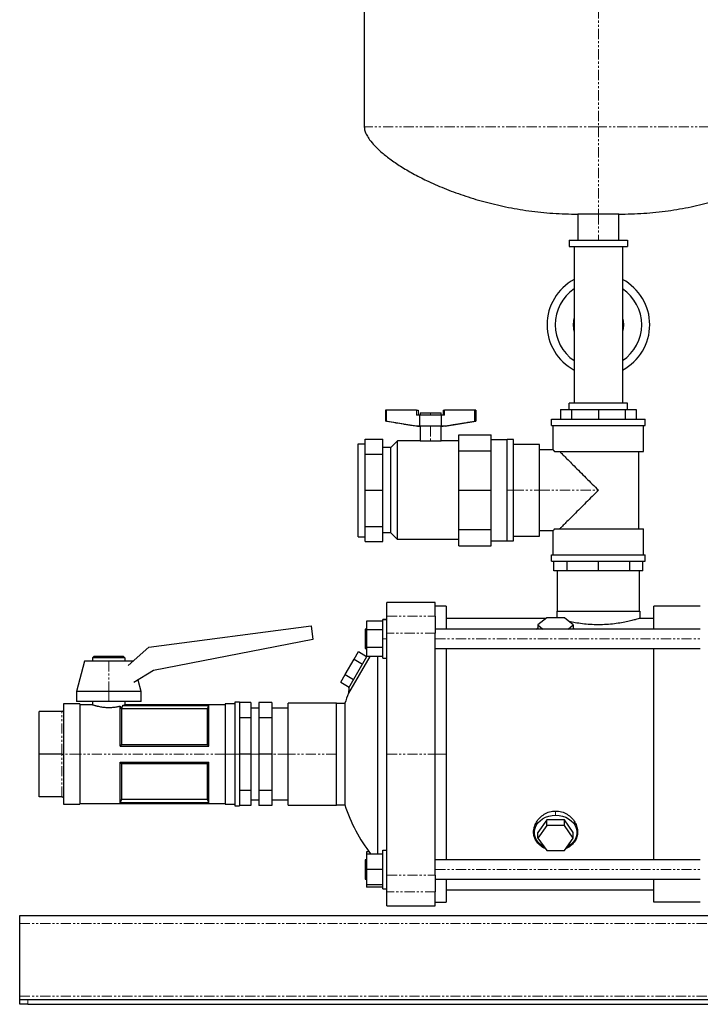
# Model space of a CAD drawing. Header units: millimetres. Extents: x 14 to 1289, y 13 to 929.
# Tile 1 of 4: x 14 to 435, y 13 to 623. Entities that reach past the tile are written whole.
import ezdxf

# ---------------------------------------------------------------- set-up
doc = ezdxf.new("R2010")
doc.units = ezdxf.units.MM
doc.linetypes.add('PHANTOM', pattern=[12.7, 6.35, -1.27, 1.27, -1.27, 1.27, -1.27])

msp = doc.modelspace()

# ---------------------------------------------------------------- linework, layer by layer
at = {"color": 7, "linetype": 'Continuous', "lineweight": 25}
for p, q in [((227.33, 858.22), (227.33, 556.23)), ((359.63, 502.08), (359.63, 486.08)), ((372.33, 502.08), (359.63, 502.08)), ((385.03, 502.08), (372.33, 502.08)), ((385.03, 486.08), (385.03, 502.08)), ((354.33, 486.08), (354.33, 482.08)), ((354.33, 486.08), (390.33, 486.08)), ((354.33, 482.08), (390.33, 482.08)), ((357.33, 482.08), (357.33, 433.58)), ((387.33, 482.08), (387.33, 433.58)), ((390.33, 486.08), (390.33, 482.08)), ((357.33, 433.58), (357.33, 385.08)), ((387.33, 433.58), (387.33, 385.08)), ((354.33, 381.08), (354.33, 385.08)), ((390.33, 385.08), (354.33, 385.08)), ((390.33, 381.08), (390.33, 385.08)), ((240.48, 380.66), (240.48, 373.83)), ((241.14, 380.66), (240.48, 380.66)), ((241.14, 373.83), (241.14, 380.66)), ((259.79, 380.66), (241.14, 380.66)), ((259.79, 380.66), (260.79, 380.66)), ((260.79, 380.66), (260.79, 377.66)), ((261.95, 379.06), (261.95, 377.66)), ((261.95, 379.06), (268.45, 379.06)), ((268.45, 379.06), (274.95, 379.06)), ((274.95, 377.66), (274.95, 379.06)), ((276.11, 380.66), (276.11, 377.66)), ((276.11, 380.66), (277.11, 380.66)), ((295.77, 380.66), (277.11, 380.66)), ((295.77, 373.83), (295.77, 380.66)), ((296.42, 380.66), (295.77, 380.66)), ((296.42, 380.66), (296.42, 373.83)), ((348.88, 381.08), (348.88, 375.08)), ((348.88, 381.08), (355.75, 381.08)), ((355.75, 381.08), (355.75, 375.08)), ((355.75, 381.08), (372.33, 381.08)), ((372.33, 381.08), (372.33, 375.08)), ((372.33, 381.08), (388.91, 381.08)), ((388.91, 381.08), (388.91, 375.08)), ((388.91, 381.08), (395.78, 381.08)), ((395.78, 381.08), (395.78, 375.08)), ((241.14, 373.83), (240.48, 373.83)), ((259.45, 370.66), (240.48, 373.83)), ((261.74, 377.66), (259.79, 377.66)), ((275.16, 377.66), (261.74, 377.66)), ((261.74, 370.66), (261.74, 377.66)), ((275.16, 370.66), (275.16, 377.66)), ((277.11, 377.66), (275.16, 377.66)), ((277.45, 370.66), (296.42, 373.83)), ((296.42, 373.83), (295.77, 373.83)), ((343.33, 371.08), (343.33, 375.08)), ((343.33, 375.08), (401.33, 375.08)), ((401.33, 371.08), (401.33, 375.08)), ((261.74, 370.66), (259.45, 370.66)), ((275.16, 370.66), (261.74, 370.66)), ((261.95, 370.66), (261.95, 361.63)), ((274.95, 361.63), (274.95, 370.66)), ((277.45, 370.66), (275.16, 370.66)), ((343.33, 371.08), (401.33, 371.08)), ((344.33, 356.08), (344.33, 371.08)), ((400.33, 355.08), (400.33, 371.08)), ((227.91, 362.77), (238.91, 362.77)), ((227.91, 353.49), (227.91, 362.77)), ((238.91, 353.49), (238.91, 362.77)), ((243.82, 357.48), (247.98, 361.63)), ((247.98, 300.53), (247.98, 361.63)), ((261.95, 361.63), (247.98, 361.63)), ((261.95, 361.63), (268.45, 361.63)), ((268.45, 361.63), (274.95, 361.63)), ((285.83, 361.63), (274.95, 361.63)), ((285.83, 365.46), (305.83, 365.46)), ((285.83, 355.39), (285.83, 365.46)), ((305.83, 355.39), (305.83, 365.46)), ((305.83, 362.46), (315.83, 362.46)), ((319.83, 362.46), (315.83, 362.46)), ((315.83, 331.08), (315.83, 362.46)), ((315.83, 299.7), (315.83, 362.46)), ((319.83, 331.08), (319.83, 362.46)), ((223.66, 359.88), (227.91, 359.88)), ((223.66, 302.29), (223.66, 359.88)), ((243.82, 357.48), (238.91, 357.48)), ((243.82, 304.68), (243.82, 357.48)), ((285.83, 331.08), (285.83, 355.39)), ((285.83, 355.39), (305.83, 355.39)), ((305.83, 331.08), (305.83, 355.39)), ((335.83, 359.46), (319.83, 359.46)), ((335.83, 331.08), (335.83, 359.46)), ((344.33, 356.08), (335.83, 356.08)), ((345.22, 355.08), (400.33, 355.08)), ((397.33, 307.08), (397.33, 355.08)), ((227.91, 353.49), (238.91, 353.49)), ((227.91, 331.08), (227.91, 353.49)), ((238.91, 331.08), (238.91, 353.49)), ((227.91, 331.08), (238.91, 331.08)), ((227.91, 308.67), (227.91, 331.08)), ((238.91, 308.67), (238.91, 331.08)), ((285.83, 331.08), (305.83, 331.08)), ((285.83, 306.77), (285.83, 331.08)), ((305.83, 306.77), (305.83, 331.08)), ((315.83, 299.7), (315.83, 331.08)), ((319.83, 299.7), (319.83, 331.08)), ((335.83, 302.7), (335.83, 331.08)), ((227.91, 308.67), (238.91, 308.67)), ((227.91, 299.39), (227.91, 308.67)), ((238.91, 299.39), (238.91, 308.67)), ((285.83, 306.77), (305.83, 306.77)), ((285.83, 296.7), (285.83, 306.77)), ((305.83, 296.7), (305.83, 306.77)), ((335.83, 306.08), (344.33, 306.08)), ((344.33, 291.08), (344.33, 306.08)), ((345.22, 307.08), (400.33, 307.08)), ((400.33, 291.08), (400.33, 307.08)), ((223.66, 302.29), (227.91, 302.29)), ((227.91, 299.39), (238.91, 299.39)), ((243.82, 304.68), (238.91, 304.68)), ((243.82, 304.68), (247.98, 300.53)), ((285.83, 300.53), (247.98, 300.53)), ((305.83, 299.7), (315.83, 299.7)), ((315.83, 299.7), (319.83, 299.7)), ((319.83, 302.7), (335.83, 302.7)), ((285.83, 296.7), (305.83, 296.7)), ((343.33, 287.08), (343.33, 291.08)), ((343.33, 291.08), (401.33, 291.08)), ((343.33, 287.08), (401.33, 287.08)), ((344.83, 281.08), (344.83, 287.08)), ((352.89, 281.08), (352.89, 287.08)), ((372.33, 281.08), (372.33, 287.08)), ((391.78, 281.08), (391.78, 287.08)), ((399.83, 281.08), (399.83, 287.08)), ((401.33, 287.08), (401.33, 291.08)), ((352.89, 281.08), (344.83, 281.08)), ((346.93, 256.08), (346.93, 281.08)), ((372.33, 281.08), (352.89, 281.08)), ((391.78, 281.08), (372.33, 281.08)), ((399.83, 281.08), (391.78, 281.08)), ((397.73, 256.08), (397.73, 281.08)), ((271.33, 261.58), (241.33, 261.58)), ((241.33, 252.96), (241.33, 261.58)), ((271.33, 252.96), (271.33, 261.58)), ((278.03, 259.33), (271.33, 259.33)), ((278.03, 259.33), (278.03, 245.08)), ((406.63, 245.08), (406.63, 259.33)), ((435.43, 259.33), (406.63, 259.33)), ((241.33, 251.08), (238.83, 251.08)), ((238.83, 239.08), (238.83, 251.08)), ((238.83, 251.08), (241.33, 251.08)), ((241.33, 242.51), (241.33, 252.96)), ((271.33, 252.96), (271.33, 242.51)), ((278.03, 251.73), (339.92, 251.73)), ((340.35, 252.08), (334.86, 247.62)), ((351.32, 252.08), (340.35, 252.08)), ((346.58, 256.08), (346.58, 252.08)), ((346.58, 256.08), (398.08, 256.08)), ((356.8, 247.62), (351.32, 252.08)), ((398.08, 256.08), (398.08, 251.73)), ((398.08, 251.73), (406.63, 251.73)), ((93.97, 233.77), (194.43, 247.1)), ((194.43, 247.1), (195.57, 238.52)), ((228.83, 245.08), (227.93, 245.08)), ((227.93, 245.08), (227.93, 239.08)), ((238.83, 250.05), (228.83, 250.05)), ((228.83, 250.05), (228.83, 244.57)), ((238.83, 244.57), (228.83, 244.57)), ((228.83, 244.57), (228.83, 233.6)), ((435.43, 245.08), (271.33, 245.08)), ((334.72, 245.6), (334.03, 245.08)), ((334.86, 247.62), (334.86, 245.08)), ((334.86, 247.62), (337.99, 245.08)), ((353.68, 245.08), (356.8, 247.62)), ((356.8, 247.62), (356.8, 245.08)), ((357.63, 245.08), (356.95, 245.6)), ((195.57, 238.52), (96.78, 219.31)), ((227.93, 239.08), (227.93, 233.08)), ((238.83, 227.08), (238.83, 239.08)), ((241.33, 167.58), (241.33, 242.51)), ((271.33, 167.58), (271.33, 242.51)), ((81.24, 222.53), (93.97, 233.77)), ((227.93, 233.08), (228.83, 233.08)), ((238.83, 233.6), (228.83, 233.6)), ((228.83, 233.6), (228.83, 228.11)), ((271.33, 233.08), (435.43, 233.08)), ((278.03, 233.08), (278.03, 167.58)), ((406.63, 102.08), (406.63, 233.08)), ((60.13, 228.18), (59.13, 227.18)), ((59.13, 227.18), (59.13, 225.18)), ((79.13, 227.18), (59.13, 227.18)), ((60.13, 228.18), (78.13, 228.18)), ((78.13, 228.18), (79.13, 227.18)), ((79.13, 227.18), (79.13, 225.18)), ((215.55, 216.83), (221.03, 226.33)), ((230.76, 228.11), (217.6, 205.31)), ((217.69, 208.55), (228.99, 228.11)), ((221.03, 226.33), (223.77, 231.08)), ((221.03, 226.33), (226.23, 223.33)), ((223.77, 231.08), (228.83, 228.11)), ((238.83, 228.11), (228.83, 228.11)), ((235.58, 228.11), (235.58, 105.58)), ((238.83, 227.08), (241.33, 227.08)), ((54.13, 225.18), (49.13, 206.43)), ((69.13, 225.18), (54.13, 225.18)), ((84.13, 225.18), (69.13, 225.18)), ((84.13, 225.18), (84.13, 225.18)), ((96.78, 219.31), (84.73, 211.94)), ((212.81, 212.08), (215.55, 216.83)), ((215.55, 216.83), (220.74, 213.83)), ((89.13, 206.43), (87.25, 213.49)), ((212.81, 212.08), (218, 209.08)), ((217.69, 208.55), (217.6, 205.31)), ((49.13, 206.43), (49.13, 200.18)), ((69.13, 206.43), (49.13, 206.43)), ((89.13, 206.43), (69.13, 206.43)), ((89.13, 200.18), (89.13, 206.43)), ((51.13, 198.68), (41.13, 198.68)), ((41.13, 198.68), (41.13, 195.03)), ((69.13, 200.18), (49.13, 200.18)), ((51.13, 198.68), (51.13, 167.58)), ((59.13, 198.18), (51.13, 198.18)), ((59.13, 200.18), (59.13, 198.18)), ((89.13, 200.18), (69.13, 200.18)), ((76.13, 172.58), (76.13, 197.34)), ((77.07, 195.53), (77.07, 173.61)), ((130.2, 195.54), (77.11, 195.54)), ((77.79, 197.77), (131.13, 197.77)), ((77.79, 197.77), (77.79, 197.74)), ((77.79, 197.74), (131.12, 197.74)), ((79.13, 200.18), (79.13, 198.18)), ((141.13, 198.18), (79.13, 198.18)), ((130.2, 173.61), (130.2, 195.54)), ((131.13, 172.58), (131.13, 197.77)), ((147.13, 198.68), (141.13, 198.68)), ((141.13, 198.68), (141.13, 167.58)), ((150.13, 199.68), (147.13, 199.68)), ((147.13, 199.68), (147.13, 167.58)), ((150.13, 199.68), (150.13, 167.58)), ((157.13, 199.51), (150.13, 199.51)), ((157.13, 199.51), (157.13, 190.16)), ((162.13, 196.01), (157.13, 196.01)), ((170.13, 199.51), (162.13, 199.51)), ((162.13, 199.51), (162.13, 190.16)), ((170.13, 199.51), (170.13, 190.16)), ((180.13, 196.01), (170.13, 196.01)), ((210.13, 199.23), (180.13, 199.23)), ((180.13, 167.58), (180.13, 199.23)), ((210.13, 167.58), (210.13, 199.23)), ((210.13, 199.08), (215.33, 199.08)), ((215.33, 199.08), (215.33, 136.08)), ((26.13, 167.58), (26.13, 194.03)), ((40.13, 194.03), (26.13, 194.03)), ((41.13, 193.97), (41.13, 168.65)), ((157.13, 190.16), (150.13, 190.16)), ((157.13, 190.16), (157.13, 167.58)), ((170.13, 190.16), (162.13, 190.16)), ((162.13, 190.16), (162.13, 167.58)), ((170.13, 190.16), (170.13, 167.58)), ((76.13, 172.58), (131.13, 172.58)), ((77.07, 173.61), (130.2, 173.61)), ((26.13, 141.13), (26.13, 167.58)), ((40.13, 167.58), (26.13, 167.58)), ((41.13, 166.52), (41.13, 141.2)), ((51.13, 167.58), (51.13, 136.48)), ((141.13, 167.58), (141.13, 136.48)), ((147.13, 167.58), (147.13, 135.48)), ((150.13, 167.58), (150.13, 135.48)), ((157.13, 167.58), (150.13, 167.58)), ((157.13, 167.58), (157.13, 145)), ((170.13, 167.58), (162.13, 167.58)), ((162.13, 167.58), (162.13, 145)), ((170.13, 167.58), (170.13, 145)), ((180.13, 135.93), (180.13, 167.58)), ((210.13, 135.93), (210.13, 167.58)), ((241.33, 92.66), (241.33, 167.58)), ((271.33, 92.66), (271.33, 167.58)), ((278.03, 167.58), (278.03, 102.08)), ((76.13, 162.58), (131.13, 162.58)), ((76.13, 137.39), (76.13, 162.58)), ((77.07, 161.55), (77.07, 139.62)), ((130.2, 161.55), (77.07, 161.55)), ((130.2, 139.62), (130.2, 161.55)), ((131.13, 137.39), (131.13, 162.58)), ((40.13, 141.13), (26.13, 141.13)), ((157.13, 145), (150.13, 145)), ((157.13, 145), (157.13, 135.65)), ((170.13, 145), (162.13, 145)), ((162.13, 145), (162.13, 135.65)), ((170.13, 145), (170.13, 135.65)), ((41.13, 140.13), (41.13, 136.48)), ((41.13, 136.48), (51.13, 136.48)), ((51.13, 136.98), (141.13, 136.98)), ((76.13, 137.39), (131.13, 137.39)), ((131.12, 137.42), (76.15, 137.42)), ((77.07, 139.62), (130.2, 139.62)), ((141.13, 136.48), (147.13, 136.48)), ((147.13, 135.48), (150.13, 135.48)), ((157.13, 135.65), (150.13, 135.65)), ((157.13, 139.16), (162.13, 139.16)), ((170.13, 135.65), (162.13, 135.65)), ((170.13, 139.16), (180.13, 139.16)), ((180.13, 135.93), (210.13, 135.93)), ((210.13, 136.08), (215.33, 136.08)), ((340.35, 126.81), (334.86, 119.03)), ((340.35, 123.37), (334.86, 115.59)), ((340.35, 123.37), (340.35, 126.81)), ((351.32, 126.81), (340.35, 126.81)), ((351.32, 123.37), (340.35, 123.37)), ((351.32, 123.37), (351.32, 126.81)), ((356.8, 119.03), (351.32, 126.81)), ((356.8, 115.59), (351.32, 123.37)), ((334.86, 115.59), (334.86, 119.03)), ((356.8, 115.59), (356.8, 119.03)), ((334.86, 115.59), (340.35, 107.8)), ((351.32, 107.8), (356.8, 115.59)), ((230.34, 107.05), (228.83, 107.05)), ((228.83, 107.05), (228.83, 105.58)), ((238.83, 105.58), (228.83, 105.58)), ((228.83, 105.58), (228.83, 96.08)), ((238.83, 108.08), (241.33, 108.08)), ((238.83, 84.08), (238.83, 108.08)), ((340.35, 107.8), (351.32, 107.8)), ((228.83, 102.08), (227.93, 102.08)), ((227.93, 102.08), (227.93, 96.08)), ((435.43, 102.08), (271.33, 102.08)), ((227.93, 96.08), (227.93, 90.08)), ((238.83, 96.08), (228.83, 96.08)), ((228.83, 96.08), (228.83, 86.58)), ((241.33, 82.2), (241.33, 92.66)), ((271.33, 92.66), (271.33, 82.2)), ((227.93, 90.08), (228.83, 90.08)), ((228.83, 86.58), (228.83, 85.11)), ((238.83, 86.58), (228.83, 86.58)), ((271.33, 90.08), (435.43, 90.08)), ((278.03, 90.08), (278.03, 75.83)), ((406.63, 75.83), (406.63, 90.08)), ((238.83, 85.11), (228.83, 85.11)), ((238.83, 84.08), (241.33, 84.08)), ((241.33, 73.58), (241.33, 82.2)), ((271.33, 73.58), (271.33, 82.2)), ((278.03, 83.43), (406.63, 83.43)), ((241.33, 73.58), (271.33, 73.58)), ((271.33, 75.83), (278.03, 75.83)), ((435.43, 75.83), (406.63, 75.83)), ((13.98, 67.58), (813.98, 67.58)), ((13.98, 62.58), (13.98, 67.58)), ((13.98, 17.58), (13.98, 62.58)), ((13.98, 15.58), (13.98, 17.58)), ((13.98, 12.58), (13.98, 15.58)), ((13.98, 15.58), (18.98, 15.58)), ((18.98, 12.58), (13.98, 12.58)), ((18.98, 15.58), (808.98, 15.58)), ((18.98, 12.58), (808.98, 12.58))]:
    msp.add_line(p, q, dxfattribs=at)
at = {"color": 8, "linetype": 'PHANTOM', "lineweight": 18}
for p, q in [((372.33, 858.22), (372.33, 556.23)), ((372.33, 556.23), (227.33, 556.23)), ((517.33, 556.23), (372.33, 556.23)), ((372.33, 502.08), (372.33, 486.08)), ((259.79, 377.66), (259.79, 380.66)), ((268.45, 379.06), (268.45, 377.66)), ((277.11, 380.66), (277.11, 377.66)), ((268.45, 370.66), (268.45, 361.63)), ((315.83, 331.08), (319.83, 331.08)), ((319.83, 331.08), (335.83, 331.08)), ((335.83, 331.08), (372.33, 331.08)), ((241.33, 252.96), (271.33, 252.96)), ((227.93, 239.08), (228.83, 239.08)), ((238.83, 239.08), (241.33, 239.08)), ((271.33, 242.51), (241.33, 242.51)), ((271.33, 239.08), (435.43, 239.08)), ((69.13, 225.18), (69.13, 206.43)), ((69.13, 206.43), (69.13, 200.18)), ((40.13, 167.58), (40.13, 194.03)), ((40.13, 141.13), (40.13, 167.58)), ((51.13, 167.58), (40.99, 167.58)), ((141.13, 167.58), (51.13, 167.58)), ((147.13, 167.58), (141.13, 167.58)), ((150.13, 167.58), (147.13, 167.58)), ((162.13, 167.58), (157.13, 167.58)), ((180.13, 167.58), (170.13, 167.58)), ((210.13, 167.58), (180.13, 167.58)), ((241.33, 167.58), (271.33, 167.58)), ((271.33, 167.58), (278.03, 167.58)), ((345.83, 129.78), (345.83, 132.34)), ((227.93, 96.08), (228.83, 96.08)), ((241.33, 92.66), (271.33, 92.66)), ((271.33, 96.08), (435.43, 96.08)), ((271.33, 82.2), (241.33, 82.2)), ((13.98, 62.58), (813.98, 62.58)), ((13.98, 17.58), (813.98, 17.58)), ((18.98, 15.58), (18.98, 12.58))]:
    msp.add_line(p, q, dxfattribs=at)
at = {"color": 7, "linetype": 'Continuous', "lineweight": 25, "flags": 128}
for points in [[(356.83, 433.58), (357.02, 436.01), (357.33, 437.49)], [(357.33, 429.68), (357.02, 431.16), (356.83, 433.58)], [(387.33, 437.49), (387.64, 436.01), (387.83, 433.58)], [(387.83, 433.58), (387.64, 431.16), (387.33, 429.68)], [(334.03, 245.08), (334.85, 245.69), (334.86, 245.7)], [(356.8, 245.7), (356.82, 245.69), (357.63, 245.08)], [(131.12, 197.74), (131.13, 197.76), (131.13, 197.77)], [(76.15, 137.42), (76.14, 137.41), (76.13, 137.39)], [(131.13, 137.39), (131.12, 137.41), (131.12, 137.42)], [(338.85, 109.93), (337.77, 110.55), (336.18, 111.75), (334.85, 113.15), (333.82, 114.71), (333.11, 116.39), (332.76, 118.14), (332.76, 119.92), (333.11, 121.67), (333.82, 123.35), (334.85, 124.91), (336.18, 126.31), (337.77, 127.51), (339.59, 128.48), (341.57, 129.19), (343.67, 129.63), (345.83, 129.78)], [(345.83, 129.78), (347.99, 129.63), (350.09, 129.19), (352.08, 128.48), (353.89, 127.51), (355.49, 126.31), (356.82, 124.91), (357.85, 123.35), (358.55, 121.67), (358.91, 119.92), (358.91, 118.14), (358.55, 116.39), (357.85, 114.71), (356.82, 113.15), (355.49, 111.75), (353.89, 110.55), (352.81, 109.93)]]:
    msp.add_lwpolyline(points, dxfattribs=at)
at = {"color": 7, "linetype": 'Continuous', "lineweight": 25}
for centre, radius, start, end in [((372.33, 433.58), 31.8, 118.14458, 180), ((372.33, 433.58), 31.8, 0, 61.85542), ((372.33, 433.58), 26.8, 124.03516, 180), ((372.33, 433.58), 26.8, 0, 55.96484), ((372.33, 433.58), 31.8, 180, 241.85542), ((372.33, 433.58), 26.8, 180, 235.96484), ((372.33, 433.58), 26.8, 304.03516, 0), ((372.33, 433.58), 31.8, 298.14458, 0), ((311.82, 167.58), 101.5, 158.17626, 161.91999), ((311.82, 167.58), 101.5, 198.08001, 217.65008)]:
    msp.add_arc(centre, radius, start, end, dxfattribs=at)
for points, knots in [([(227.33, 556.23), (227.42, 555.4), (227.61, 553.6), (228.86, 550.89), (230.86, 547.79), (233.84, 544.33), (238.04, 540.35), (243.42, 536.07), (250.03, 531.59), (257.63, 527.12), (266.59, 522.53), (276.97, 517.96), (288.76, 513.59), (301.49, 509.73), (315.05, 506.49), (329.35, 504.04), (344.29, 502.4), (354.47, 502.19), (359.63, 502.08)], [0, 0, 0, 0, 0.016622, 0.036153, 0.05912, 0.090838, 0.127593, 0.175262, 0.228868, 0.287991, 0.35219, 0.431201, 0.515618, 0.604837, 0.698312, 0.795569, 0.896225, 1, 1, 1, 1]), ([(385.03, 502.08), (390.2, 502.19), (400.37, 502.4), (415.31, 504.04), (429.61, 506.49), (443.17, 509.73), (455.9, 513.59), (467.7, 517.96), (478.07, 522.53), (487.04, 527.12), (494.63, 531.59), (501.24, 536.07), (506.42, 540.19), (510.31, 543.83), (513.11, 546.93), (515.31, 550.02), (516.94, 553.06), (517.21, 555.24), (517.33, 556.23)], [0, 0, 0, 0, 0.103778, 0.204436, 0.301697, 0.395174, 0.484396, 0.568815, 0.647829, 0.712029, 0.771154, 0.824762, 0.872432, 0.903943, 0.931838, 0.95609, 0.980149, 1, 1, 1, 1]), ([(241.14, 373.83), (243.04, 373.52), (246.47, 372.96), (250.82, 372.27), (254.07, 371.76), (256.43, 371.4), (258.45, 371.1), (260.17, 370.86), (261.24, 370.72), (261.74, 370.66)], [0, 0, 0, 0, 0.2770008, 0.5000274, 0.6345142, 0.7500175, 0.844145, 0.9274708, 1, 1, 1, 1]), ([(275.16, 370.66), (275.53, 370.7), (276.31, 370.8), (277.53, 370.97), (278.89, 371.16), (280.62, 371.42), (282.83, 371.76), (286.08, 372.27), (290.44, 372.96), (293.87, 373.52), (295.77, 373.83)], [0, 0, 0, 0, 0.0533838, 0.1128446, 0.1783848, 0.2500063, 0.3654859, 0.499996, 0.7229962, 1, 1, 1, 1]), ([(344.33, 356.08), (344.33, 356.08), (344.33, 356.08), (344.35, 356.07), (344.36, 356.05), (344.39, 356.02), (344.42, 355.98), (344.46, 355.94), (344.5, 355.89), (344.55, 355.83), (344.61, 355.77), (344.68, 355.69), (344.75, 355.61), (344.83, 355.52), (344.92, 355.42), (345.01, 355.32), (345.11, 355.2), (345.19, 355.12), (345.22, 355.08)], [0, 0, 0, 0, 0.061634, 0.123296, 0.185003, 0.246776, 0.308633, 0.370594, 0.432677, 0.494902, 0.557287, 0.61985, 0.68261, 0.745586, 0.808795, 0.872255, 0.935984, 1, 1, 1, 1]), ([(348.33, 355.08), (348.68, 354.73), (349.13, 354.28), (350.24, 353.17), (350.9, 352.52), (352.42, 351), (353.28, 350.14), (355.18, 348.23), (356.22, 347.19), (358.44, 344.97), (359.62, 343.79), (362.07, 341.34), (363.34, 340.07), (365.92, 337.5), (367.22, 336.2), (369.8, 333.61), (371.08, 332.33), (372.33, 331.08)], [0, 0, 0, 0, 0.125, 0.125, 0.25, 0.25, 0.375, 0.375, 0.5, 0.5, 0.625, 0.625, 0.75, 0.75, 0.875, 0.875, 1, 1, 1, 1]), ([(372.33, 331.08), (371.08, 329.83), (369.8, 328.55), (367.22, 325.97), (365.92, 324.66), (363.34, 322.09), (362.07, 320.82), (359.62, 318.37), (358.44, 317.19), (356.22, 314.97), (355.18, 313.93), (353.28, 312.03), (352.42, 311.16), (350.9, 309.65), (350.24, 308.99), (349.13, 307.88), (348.68, 307.43), (348.33, 307.08)], [0, 0, 0, 0, 0.125, 0.125, 0.25, 0.25, 0.375, 0.375, 0.5, 0.5, 0.625, 0.625, 0.75, 0.75, 0.875, 0.875, 1, 1, 1, 1]), ([(345.22, 307.08), (345.19, 307.04), (345.11, 306.96), (345.01, 306.85), (344.92, 306.74), (344.83, 306.64), (344.75, 306.55), (344.68, 306.47), (344.61, 306.4), (344.55, 306.33), (344.5, 306.27), (344.46, 306.22), (344.42, 306.18), (344.39, 306.14), (344.36, 306.11), (344.35, 306.1), (344.33, 306.08), (344.33, 306.08), (344.33, 306.08)], [0, 0, 0, 0, 0.064016, 0.127745, 0.191205, 0.254414, 0.31739, 0.38015, 0.442713, 0.505098, 0.567323, 0.629406, 0.691367, 0.753224, 0.814997, 0.876704, 0.938366, 1, 1, 1, 1]), ([(398.08, 251.73), (397.99, 251.7), (397.79, 251.64), (396.25, 251.18), (393.87, 250.52), (390.65, 249.74), (386.75, 248.95), (382.29, 248.27), (377.42, 247.8), (372.34, 247.64), (367.25, 247.8), (362.39, 248.26), (357.92, 248.94), (355.44, 249.46), (354.22, 249.72)], [0, 0, 0, 0, 0.083501, 0.16689, 0.25063, 0.333955, 0.417586, 0.501056, 0.584384, 0.668034, 0.751271, 0.834993, 0.918508, 1, 1, 1, 1]), ([(59.13, 198.18), (59.13, 198.18), (59.14, 198.18), (59.15, 198.17), (59.18, 198.17), (59.21, 198.15), (59.26, 198.14), (59.32, 198.12), (59.39, 198.1), (59.47, 198.07), (59.66, 198.01), (60.05, 197.89), (60.63, 197.72), (61.22, 197.56), (61.69, 197.44), (62.21, 197.32), (62.96, 197.15), (63.95, 196.95), (65.27, 196.75), (66.64, 196.6), (68.09, 196.51), (69.55, 196.49), (71, 196.55), (72.43, 196.68), (73.54, 196.83), (74.41, 196.98), (74.98, 197.08), (75.57, 197.21), (75.92, 197.29), (76.13, 197.34)], [0, 0, 0, 0, 0.013523, 0.027133, 0.040831, 0.054618, 0.068497, 0.082469, 0.096535, 0.110696, 0.124953, 0.183875, 0.249924, 0.278627, 0.312693, 0.343842, 0.374996, 0.44202, 0.499957, 0.564386, 0.624913, 0.687082, 0.749867, 0.809603, 0.874894, 0.904368, 0.937252, 0.963086, 1, 1, 1, 1]), ([(76.13, 197.34), (76.19, 197.23), (76.3, 197.01), (76.46, 196.69), (76.62, 196.39), (76.77, 196.09), (76.92, 195.8), (77.02, 195.62), (77.07, 195.53)], [0, 0, 0, 0, 0.17626, 0.348633, 0.517154, 0.681862, 0.842796, 1, 1, 1, 1]), ([(77.79, 197.77), (77.84, 197.78), (77.94, 197.81), (78.08, 197.85), (78.21, 197.89), (78.33, 197.93), (78.44, 197.96), (78.54, 197.99), (78.63, 198.02), (78.72, 198.05), (78.81, 198.08), (78.92, 198.11), (79.02, 198.14), (79.08, 198.16), (79.12, 198.18), (79.13, 198.18), (79.13, 198.18)], [0, 0, 0, 0, 0.059673, 0.118297, 0.175875, 0.232409, 0.287901, 0.342354, 0.39577, 0.448152, 0.499504, 0.601513, 0.70254, 0.802612, 0.901756, 1, 1, 1, 1]), ([(40.99, 194.51), (40.9, 194.37), (40.78, 194.25), (40.47, 194.07), (40.3, 194.03), (40.13, 194.03)], [0, 0, 0, 0, 0.5, 0.5, 1, 1, 1, 1]), ([(41.13, 195.03), (41.13, 195), (41.13, 194.94), (41.12, 194.85), (41.1, 194.76), (41.07, 194.68), (41.03, 194.6), (41, 194.54), (40.99, 194.51)], [0, 0, 0, 0, 0.179035, 0.352627, 0.521123, 0.684903, 0.844379, 1, 1, 1, 1]), ([(40.99, 194.51), (41, 194.49), (41.03, 194.43), (41.07, 194.35), (41.1, 194.26), (41.12, 194.16), (41.13, 194.07), (41.13, 194), (41.13, 193.97)], [0, 0, 0, 0, 0.155621, 0.315097, 0.478877, 0.647373, 0.820965, 1, 1, 1, 1]), ([(40.13, 167.58), (40.3, 167.58), (40.47, 167.58), (40.78, 167.58), (40.9, 167.58), (40.99, 167.58)], [0, 0, 0, 0, 0.5, 0.5, 1, 1, 1, 1]), ([(41.13, 168.65), (41.13, 168.58), (41.13, 168.45), (41.12, 168.27), (41.1, 168.09), (41.07, 167.91), (41.03, 167.74), (41, 167.63), (40.99, 167.58)], [0, 0, 0, 0, 0.179035, 0.352627, 0.521123, 0.684903, 0.844379, 1, 1, 1, 1]), ([(40.99, 167.58), (41, 167.53), (41.03, 167.42), (41.07, 167.25), (41.1, 167.07), (41.12, 166.89), (41.13, 166.71), (41.13, 166.58), (41.13, 166.52)], [0, 0, 0, 0, 0.155621, 0.315097, 0.478877, 0.647373, 0.820965, 1, 1, 1, 1]), ([(40.13, 141.13), (40.3, 141.13), (40.47, 141.09), (40.78, 140.92), (40.9, 140.79), (40.99, 140.65)], [0, 0, 0, 0, 0.5, 0.5, 1, 1, 1, 1]), ([(41.13, 141.2), (41.13, 141.16), (41.13, 141.09), (41.12, 141), (41.1, 140.9), (41.07, 140.81), (41.03, 140.73), (41, 140.67), (40.99, 140.65)], [0, 0, 0, 0, 0.179035, 0.352627, 0.521123, 0.684903, 0.844379, 1, 1, 1, 1]), ([(40.99, 140.65), (41, 140.62), (41.03, 140.57), (41.07, 140.48), (41.1, 140.4), (41.12, 140.31), (41.13, 140.22), (41.13, 140.16), (41.13, 140.13)], [0, 0, 0, 0, 0.155621, 0.315097, 0.478877, 0.647373, 0.820965, 1, 1, 1, 1]), ([(339.36, 109.2), (339.16, 109.27), (337.83, 109.71), (335.89, 111.19), (333.77, 113.51), (332.5, 116.29), (332.07, 119.31), (332.51, 122.43), (333.79, 125.47), (335.88, 128.22), (338.69, 130.46), (342.09, 132.03), (344.58, 132.24), (345.83, 132.34)], [0, 0, 0, 0, 0.017225, 0.115659, 0.213979, 0.312405, 0.410893, 0.509075, 0.607219, 0.705625, 0.803844, 0.901735, 1, 1, 1, 1]), ([(345.83, 132.34), (347.08, 132.24), (349.59, 132.03), (353, 130.45), (355.81, 128.2), (357.89, 125.43), (359.17, 122.39), (359.6, 119.27), (359.15, 116.25), (357.87, 113.48), (355.75, 111.17), (353.82, 109.7), (352.5, 109.27), (352.3, 109.2)], [0, 0, 0, 0, 0.098374, 0.196856, 0.295396, 0.393903, 0.492133, 0.590933, 0.689027, 0.787318, 0.885355, 0.983145, 1, 1, 1, 1])]:
    msp.add_open_spline(points, degree=3, knots=knots, dxfattribs=at)
at = {"color": 8, "linetype": 'PHANTOM', "lineweight": 18}
msp.add_open_spline([(372.33, 556.23), (372.33, 539.65), (372.33, 502.08), (372.33, 502.08)], degree=3, dxfattribs=at)
at = {"color": 7, "linetype": 'Continuous', "lineweight": 25}
for points in [[(77.11, 195.54), (77.1, 195.53), (77.08, 195.53), (77.07, 195.53)], [(77.11, 195.54), (77.36, 196.24), (77.59, 196.98), (77.79, 197.74)], [(130.2, 195.54), (130.5, 196.27), (130.81, 197.01), (131.12, 197.74)], [(77.07, 173.61), (76.76, 173.26), (76.46, 172.92), (76.13, 172.58)], [(131.13, 172.58), (130.81, 172.92), (130.5, 173.26), (130.2, 173.61)], [(76.13, 162.58), (76.46, 162.24), (76.76, 161.9), (77.07, 161.55)], [(130.2, 161.55), (130.5, 161.9), (130.81, 162.24), (131.13, 162.58)], [(77.07, 139.62), (76.76, 138.89), (76.46, 138.15), (76.15, 137.42)], [(131.12, 137.42), (130.81, 138.15), (130.5, 138.89), (130.2, 139.62)]]:
    msp.add_open_spline(points, degree=3, dxfattribs=at)

doc.saveas('drawing.dxf')
